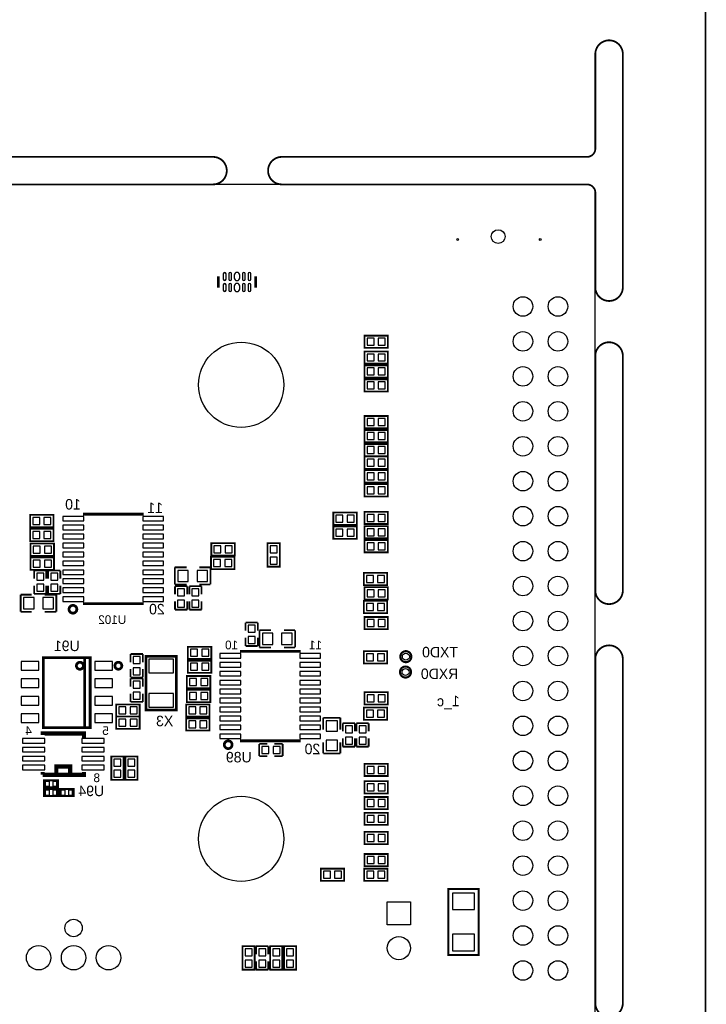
# Model space of a CAD drawing. Extents: x -181 to 108, y -18 to 160.
# Tile 17 of 18: x 58 to 108, y 19 to 91. Entities that reach past the tile are written whole.
import ezdxf
from ezdxf.enums import TextEntityAlignment as Align

# ---------------------------------------------------------------- set-up
doc = ezdxf.new("R2010")
doc.units = 0
for name, color, linetype in [('BOARD_GEOMETRY_OUTLINE', 3, 'CONTINUOUS'), ('BOARD_GEOMETRY_SILKSCREEN_B', 1, 'CONTINUOUS'), ('PACKAGE_GEOMETRY_SILKSCREEN_B', 4, 'CONTINUOUS'), ('PIN_B', 5, 'CONTINUOUS'), ('REF_DES_SILKSCREEN_B', 6, 'CONTINUOUS')]:
    doc.layers.add(name, color=color, linetype=linetype)

msp = doc.modelspace()

# ---------------------------------------------------------------- linework, layer by layer
at = {"layer": 'BOARD_GEOMETRY_OUTLINE', "const_width": 0.130048}
for points in [[(108.000038, 1.999996), (108.000038, 157.999938)], [(100.000054, 81.60004), (100.000054, 88.470994)], [(102.00005, 88.470994), (102.00005, 71.52894)], [(27.589988, 80.999838), (72.220074, 80.999838)], [(77.220064, 80.999838), (99.400106, 80.999838)], [(72.220074, 78.999842), (27.589988, 78.999842)], [(99.400106, 78.999842), (77.220064, 78.999842)], [(100.000054, 71.52894), (100.000054, 78.399894)], [(100.000054, 49.500028), (100.000054, 66.52895)], [(102.00005, 49.500028), (102.00005, 66.52895)], [(100.000054, 19.499834), (100.000054, 44.500038)], [(102.00005, 19.499834), (102.00005, 44.500038)]]:
    msp.add_lwpolyline(points, dxfattribs=at)
for points in [[(102.00005, 88.470994, 0.999982), (100.000054, 88.470994)], [(99.400106, 80.999838, 0.414221), (100.000054, 81.60004)], [(72.220074, 78.999842, 0.999958), (72.220074, 80.999838)], [(77.220064, 80.999838, 1.000032), (77.220064, 78.999842)], [(100.000054, 78.399894, 0.414205), (99.400106, 78.999842)], [(100.000054, 71.52894, 1.000007), (102.00005, 71.52894)], [(102.00005, 66.52895, 0.999983), (100.000054, 66.52895)], [(100.000054, 49.500028, 1.000061), (102.00005, 49.500028)], [(102.00005, 44.500038, 0.999929), (100.000054, 44.500038)], [(100.000054, 19.499834, 0.999823), (102.00005, 19.499834)]]:
    msp.add_lwpolyline(points, format="xyb", dxfattribs=at)
at = {"layer": 'BOARD_GEOMETRY_OUTLINE'}
msp.add_lwpolyline([(100.000054, 78.399894, 0.414205), (99.400106, 78.999842), (0.599948, 78.999842, 0.4142), (0, 78.399894), (0, 0.599948, 0.414172), (0.599948, 0), (99.400106, 0, 0.414176), (100.000054, 0.599948)], format="xyb", close=True, dxfattribs=at)
at = {"layer": 'PACKAGE_GEOMETRY_SILKSCREEN_B'}
for points, const_width in [([(72.61479, 72.30745), (72.61479, 71.50735)], 0.199898), ([(75.31481, 72.30745), (75.31481, 71.50735)], 0.199898), ([(84.9249, 67.1195), (84.9249, 68.0085), (83.2231, 68.0085), (83.2231, 67.1195), (84.9249, 67.1195)], 0.127), ([(84.9249, 65.9765), (84.9249, 66.8655), (83.2231, 66.8655), (83.2231, 65.9765), (84.9249, 65.9765)], 0.127), ([(83.2231, 65.8495), (83.2231, 64.9605), (84.9249, 64.9605), (84.9249, 65.8495), (83.2231, 65.8495)], 0.127), ([(84.9249, 63.9445), (84.9249, 64.8335), (83.2231, 64.8335), (83.2231, 63.9445), (84.9249, 63.9445)], 0.127), ([(84.9249, 61.2775), (84.9249, 62.1665), (83.2231, 62.1665), (83.2231, 61.2775), (84.9249, 61.2775)], 0.127), ([(84.9249, 60.2615), (84.9249, 61.1505), (83.2231, 61.1505), (83.2231, 60.2615), (84.9249, 60.2615)], 0.127), ([(83.2231, 60.1345), (83.2231, 59.2455), (84.9249, 59.2455), (84.9249, 60.1345), (83.2231, 60.1345)], 0.127), ([(83.2231, 59.2201), (83.2231, 58.3311), (84.9249, 58.3311), (84.9249, 59.2201), (83.2231, 59.2201)], 0.127), ([(83.2231, 58.2295), (83.2231, 57.3405), (84.9249, 57.3405), (84.9249, 58.2295), (83.2231, 58.2295)], 0.127), ([(83.2231, 57.2135), (83.2231, 56.3245), (84.9249, 56.3245), (84.9249, 57.2135), (83.2231, 57.2135)], 0.127), ([(62.771274, 55.03418), (67.171062, 55.03418)], 0.199898), ([(80.9625, 55.1561), (80.9625, 54.2671), (82.6643, 54.2671), (82.6643, 55.1561), (80.9625, 55.1561)], 0.127), ([(83.2231, 55.2069), (83.2231, 54.3179), (84.9249, 54.3179), (84.9249, 55.2069), (83.2231, 55.2069)], 0.127), ([(60.63615, 54.091332), (60.63615, 54.980332), (58.93435, 54.980332), (58.93435, 54.091332), (60.63615, 54.091332)], 0.127), ([(60.63615, 53.075332), (60.63615, 53.964332), (58.93435, 53.964332), (58.93435, 53.075332), (60.63615, 53.075332)], 0.127), ([(80.9625, 54.1401), (80.9625, 53.2511), (82.6643, 53.2511), (82.6643, 54.1401), (80.9625, 54.1401)], 0.127), ([(83.2231, 54.1655), (83.2231, 53.2765), (84.9249, 53.2765), (84.9249, 54.1655), (83.2231, 54.1655)], 0.127), ([(60.6679, 52.0065), (60.6679, 52.8955), (58.9661, 52.8955), (58.9661, 52.0065), (60.6679, 52.0065)], 0.127), ([(72.0979, 52.9209), (72.0979, 52.0319), (73.7997, 52.0319), (73.7997, 52.9209), (72.0979, 52.9209)], 0.127), ([(76.1873, 51.2191), (77.0763, 51.2191), (77.0763, 52.9209), (76.1873, 52.9209), (76.1873, 51.2191)], 0.127), ([(83.2231, 53.1495), (83.2231, 52.2605), (84.9249, 52.2605), (84.9249, 53.1495), (83.2231, 53.1495)], 0.127), ([(60.6679, 50.9905), (60.6679, 51.8795), (58.9661, 51.8795), (58.9661, 50.9905), (60.6679, 50.9905)], 0.127), ([(72.0725, 51.9303), (72.0725, 51.0413), (73.7743, 51.0413), (73.7743, 51.9303), (72.0725, 51.9303)], 0.127), ([(59.2201, 50.9397), (60.1091, 50.9397)], 0.127), ([(59.2201, 50.3428), (59.2201, 50.9397)], 0.127), ([(60.1091, 50.9397), (60.1091, 50.3428)], 0.127), ([(60.2361, 50.9397), (61.1251, 50.9397)], 0.127), ([(60.2361, 50.3428), (60.2361, 50.9397)], 0.127), ([(61.1251, 50.9397), (61.1251, 50.3428)], 0.127), ([(69.4436, 49.9237), (69.4436, 51.1683)], 0.127), ([(69.4436, 51.1683), (70.2945, 51.1683)], 0.127), ([(72.0344, 51.1683), (71.2343, 51.1683)], 0.127), ([(72.0344, 49.9237), (72.0344, 51.1683)], 0.127), ([(83.180174, 50.762408), (83.180174, 49.873408), (84.881974, 49.873408), (84.881974, 50.762408), (83.180174, 50.762408)], 0.127), ([(59.2201, 49.2379), (59.2201, 49.8348)], 0.127), ([(60.1091, 49.8348), (60.1091, 49.2379)], 0.127), ([(60.2361, 49.2379), (60.2361, 49.8348)], 0.127), ([(61.1251, 49.8348), (61.1251, 49.2379)], 0.127), ([(69.4436, 49.9237), (70.2945, 49.9237)], 0.127), ([(69.4563, 49.7967), (70.3453, 49.7967)], 0.127), ([(69.4563, 49.1998), (69.4563, 49.7967)], 0.127), ([(70.3453, 49.7967), (70.3453, 49.1998)], 0.127), ([(70.4977, 49.7967), (71.3867, 49.7967)], 0.127), ([(70.4977, 49.1998), (70.4977, 49.7967)], 0.127), ([(72.0344, 49.9237), (71.2343, 49.9237)], 0.127), ([(71.3867, 49.7967), (71.3867, 49.1998)], 0.127), ([(83.2231, 49.7205), (83.2231, 48.8315), (84.9249, 48.8315), (84.9249, 49.7205), (83.2231, 49.7205)], 0.127), ([(58.2422, 49.1871), (59.0423, 49.1871)], 0.127), ([(58.2422, 49.1871), (58.2422, 47.9425)], 0.127), ([(60.1091, 49.2379), (59.2201, 49.2379)], 0.127), ([(60.833, 49.1871), (59.9821, 49.1871)], 0.127), ([(61.1251, 49.2379), (60.2361, 49.2379)], 0.127), ([(60.833, 49.1871), (60.833, 47.9425)], 0.127), ([(69.4563, 48.0949), (69.4563, 48.6918)], 0.127), ([(70.3453, 48.6918), (70.3453, 48.0949)], 0.127), ([(70.4977, 48.0949), (70.4977, 48.6918)], 0.127), ([(71.3867, 48.6918), (71.3867, 48.0949)], 0.127), ([(83.180174, 48.730408), (83.180174, 47.841408), (84.881974, 47.841408), (84.881974, 48.730408), (83.180174, 48.730408)], 0.127), ([(58.2422, 47.9425), (59.0423, 47.9425)], 0.127), ([(60.833, 47.9425), (59.9821, 47.9425)], 0.127), ([(67.171062, 48.53432), (62.771274, 48.53432)], 0.199898), ([(70.3453, 48.0949), (69.4563, 48.0949)], 0.127), ([(71.3867, 48.0949), (70.4977, 48.0949)], 0.127), ([(83.2231, 47.5615), (83.2231, 46.6725), (84.9249, 46.6725), (84.9249, 47.5615), (83.2231, 47.5615)], 0.127), ([(74.5871, 47.1551), (75.4761, 47.1551)], 0.127), ([(74.5871, 46.5582), (74.5871, 47.1551)], 0.127), ([(75.4761, 47.1551), (75.4761, 46.5582)], 0.127), ([(75.5904, 45.3517), (75.5904, 46.5963)], 0.127), ([(75.5904, 46.5963), (76.4413, 46.5963)], 0.127), ([(78.1812, 46.5963), (77.3811, 46.5963)], 0.127), ([(78.1812, 45.3517), (78.1812, 46.5963)], 0.127), ([(74.5871, 45.4533), (74.5871, 46.0502)], 0.127), ([(75.4761, 46.0502), (75.4761, 45.4533)], 0.127), ([(72.0979, 44.5135), (72.0979, 45.4025), (70.3961, 45.4025), (70.3961, 44.5135), (72.0979, 44.5135)], 0.127), ([(74.179938, 45.06468), (78.579726, 45.06468)], 0.199898), ([(75.4761, 45.4533), (74.5871, 45.4533)], 0.127), ([(75.5904, 45.3517), (76.4413, 45.3517)], 0.127), ([(78.1812, 45.3517), (77.3811, 45.3517)], 0.127), ([(83.180174, 45.072808), (83.180174, 44.183808), (84.881974, 44.183808), (84.881974, 45.072808), (83.180174, 45.072808)], 0.127), ([(63.295022, 44.613322), (59.894978, 44.613322), (59.894978, 39.513256), (63.295022, 39.513256), (63.295022, 44.613322)], 0.199898), ([(62.894972, 44.613322), (62.894972, 39.513256)], 0.199898), ([(66.232532, 44.87545), (67.121532, 44.87545)], 0.127), ([(66.232532, 44.27855), (66.232532, 44.87545)], 0.127), ([(67.121532, 44.87545), (67.121532, 44.27855)], 0.127), ([(69.555106, 44.704508), (69.555106, 40.804592), (67.354958, 40.804592), (67.354958, 44.704508), (69.555106, 44.704508)], 0.199898), ([(72.0979, 43.4975), (72.0979, 44.3865), (70.3961, 44.3865), (70.3961, 43.4975), (72.0979, 43.4975)], 0.127), ([(66.232532, 43.17365), (66.232532, 43.77055)], 0.127), ([(67.121532, 43.77055), (67.121532, 43.17365)], 0.127), ([(67.121532, 43.17365), (66.232532, 43.17365)], 0.127), ([(66.232532, 43.09745), (67.121532, 43.09745)], 0.127), ([(66.232532, 42.50055), (66.232532, 43.09745)], 0.127), ([(67.121532, 43.09745), (67.121532, 42.50055)], 0.127), ([(70.321932, 43.27525), (70.321932, 42.38625), (72.023732, 42.38625), (72.023732, 43.27525), (70.321932, 43.27525)], 0.127), ([(70.321932, 42.25925), (70.321932, 41.37025), (72.023732, 41.37025), (72.023732, 42.25925), (70.321932, 42.25925)], 0.127), ([(66.232532, 41.39565), (66.232532, 41.99255)], 0.127), ([(67.121532, 41.99255), (67.121532, 41.39565)], 0.127), ([(83.2231, 42.1005), (83.2231, 41.2115), (84.9249, 41.2115), (84.9249, 42.1005), (83.2231, 42.1005)], 0.127), ([(66.8909, 40.3225), (66.8909, 41.2115), (65.1891, 41.2115), (65.1891, 40.3225), (66.8909, 40.3225)], 0.127), ([(67.121532, 41.39565), (66.232532, 41.39565)], 0.127), ([(70.2691, 41.2115), (70.2691, 40.3225), (71.9709, 40.3225), (71.9709, 41.2115), (70.2691, 41.2115)], 0.127), ([(83.180174, 40.983408), (83.180174, 40.094408), (84.881974, 40.094408), (84.881974, 40.983408), (83.180174, 40.983408)], 0.127), ([(65.1891, 40.3225), (65.1891, 39.4335), (66.8909, 39.4335), (66.8909, 40.3225), (65.1891, 40.3225)], 0.127), ([(70.2691, 40.1955), (70.2691, 39.3065), (71.9709, 39.3065), (71.9709, 40.1955), (70.2691, 40.1955)], 0.127), ([(80.2259, 40.2336), (80.2259, 39.3827)], 0.127), ([(80.2259, 40.2336), (81.4705, 40.2336)], 0.127), ([(81.4705, 40.2336), (81.4705, 39.3827)], 0.127), ([(81.6483, 39.8399), (82.5373, 39.8399)], 0.127), ([(81.6483, 39.243), (81.6483, 39.8399)], 0.127), ([(82.5373, 39.8399), (82.5373, 39.243)], 0.127), ([(82.6389, 39.8399), (83.5279, 39.8399)], 0.127), ([(82.6389, 39.243), (82.6389, 39.8399)], 0.127), ([(83.5279, 39.8399), (83.5279, 39.243)], 0.127), ([(59.840876, 38.992048), (59.840876, 39.092124), (62.841124, 39.092124), (62.841124, 38.791896)], 0.299974), ([(78.579726, 38.56482), (74.179938, 38.56482)], 0.199898), ([(81.6483, 38.1381), (81.6483, 38.735)], 0.127), ([(82.5373, 38.735), (82.5373, 38.1381)], 0.127), ([(82.6389, 38.1381), (82.6389, 38.735)], 0.127), ([(83.5279, 38.735), (83.5279, 38.1381)], 0.127), ([(75.5777, 38.3413), (76.1746, 38.3413)], 0.127), ([(75.5777, 37.4523), (75.5777, 38.3413)], 0.127), ([(76.6826, 38.3413), (77.2795, 38.3413)], 0.127), ([(77.2795, 38.3413), (77.2795, 37.4523)], 0.127), ([(80.2259, 37.6428), (80.2259, 38.4429)], 0.127), ([(81.4705, 37.6428), (81.4705, 38.4429)], 0.127), ([(82.5373, 38.1381), (81.6483, 38.1381)], 0.127), ([(83.5279, 38.1381), (82.6389, 38.1381)], 0.127), ([(65.7225, 37.4269), (64.8335, 37.4269), (64.8335, 35.7251), (65.7225, 35.7251), (65.7225, 37.4269)], 0.127), ([(65.8495, 35.7251), (66.7385, 35.7251), (66.7385, 37.4269), (65.8495, 37.4269), (65.8495, 35.7251)], 0.127), ([(76.1746, 37.4523), (75.5777, 37.4523)], 0.127), ([(77.2795, 37.4523), (76.6826, 37.4523)], 0.127), ([(80.2259, 37.6428), (81.4705, 37.6428)], 0.127), ([(61.841126, 36.091876), (61.841126, 36.692078), (60.840874, 36.692078), (60.840874, 36.091876)], 0.299974), ([(83.2231, 36.8935), (83.2231, 36.0045), (84.9249, 36.0045), (84.9249, 36.8935), (83.2231, 36.8935)], 0.127), ([(59.840876, 36.091876), (59.840876, 36.292028)], 0.299974), ([(62.841124, 36.292028), (62.841124, 36.091876), (59.840876, 36.091876)], 0.299974), ([(60.96, 35.687), (59.944, 35.687), (59.944, 35.179), (60.96, 35.179), (60.96, 35.687)], 0.150114), ([(60.96, 35.052), (59.944, 35.052), (59.944, 34.544), (60.96, 34.544), (60.96, 35.052)], 0.150114), ([(62.103, 35.052), (61.087, 35.052), (61.087, 34.544), (62.103, 34.544), (62.103, 35.052)], 0.150114), ([(84.9249, 34.7345), (84.9249, 35.6235), (83.2231, 35.6235), (83.2231, 34.7345), (84.9249, 34.7345)], 0.127), ([(84.9249, 33.5915), (84.9249, 34.4805), (83.2231, 34.4805), (83.2231, 33.5915), (84.9249, 33.5915)], 0.127), ([(84.9249, 32.4485), (84.9249, 33.3375), (83.2231, 33.3375), (83.2231, 32.4485), (84.9249, 32.4485)], 0.127), ([(84.9249, 31.0515), (84.9249, 31.9405), (83.2231, 31.9405), (83.2231, 31.0515), (84.9249, 31.0515)], 0.127), ([(83.2231, 30.3403), (83.2231, 29.4513), (84.9249, 29.4513), (84.9249, 30.3403), (83.2231, 30.3403)], 0.127), ([(81.7499, 28.3845), (81.7499, 29.2735), (80.0481, 29.2735), (80.0481, 28.3845), (81.7499, 28.3845)], 0.127), ([(83.1977, 29.2735), (83.1977, 28.3845), (84.8995, 28.3845), (84.8995, 29.2735), (83.1977, 29.2735)], 0.127), ([(89.323926, 22.999954), (91.524074, 22.999954), (91.524074, 27.800046), (89.323926, 27.800046), (89.323926, 22.999954)], 0.150114), ([(74.3585, 21.9329), (75.2475, 21.9329), (75.2475, 23.6347), (74.3585, 23.6347), (74.3585, 21.9329)], 0.127), ([(75.3491, 23.0378), (75.3491, 23.6347)], 0.127), ([(75.3491, 23.6347), (76.2381, 23.6347)], 0.127), ([(76.2381, 23.6347), (76.2381, 23.0378)], 0.127), ([(76.3651, 21.9329), (77.2541, 21.9329), (77.2541, 23.6347), (76.3651, 23.6347), (76.3651, 21.9329)], 0.127), ([(77.3811, 21.9329), (78.2701, 21.9329), (78.2701, 23.6347), (77.3811, 23.6347), (77.3811, 21.9329)], 0.127), ([(75.3491, 21.9329), (75.3491, 22.5298)], 0.127), ([(76.2381, 22.5298), (76.2381, 21.9329)], 0.127), ([(76.2381, 21.9329), (75.3491, 21.9329)], 0.127)]:
    msp.add_lwpolyline(points, dxfattribs=dict(at, const_width=const_width))
for points, const_width in [([(62.32398, 48.122332, 1.000159), (61.758322, 48.122078, 0.999841), (62.32398, 48.122332)], 0.199898), ([(86.63305, 44.6786, 1), (85.83295, 44.6786, 1), (86.63305, 44.6786)], 0.1524), ([(62.8015, 44.0182, 1), (62.2935, 44.0182, 1), (62.8015, 44.0182)], 0.199898), ([(65.5955, 44.0182, 1), (65.0875, 44.0182, 1), (65.5955, 44.0182)], 0.199898), ([(86.60765, 43.561, 1), (85.80755, 43.561, 1), (86.60765, 43.561)], 0.1524), ([(73.605644, 38.279832, 1.000159), (73.039986, 38.279578, 0.999841), (73.605644, 38.279832)], 0.199898)]:
    msp.add_lwpolyline(points, format="xyb", dxfattribs=dict(at, const_width=const_width))
at = {"layer": 'PIN_B'}
for points in [[(72.964929, 72.507475), (72.964929, 72.107425, 1), (73.164827, 72.107425), (73.164827, 72.507475, 1)], [(73.364725, 72.507475), (73.364725, 72.107425, 1), (73.564623, 72.107425), (73.564623, 72.507475, 1)], [(73.764775, 72.407399), (73.764775, 72.207501, 1), (74.164825, 72.207501), (74.164825, 72.407399, 1)], [(74.364977, 72.507475), (74.364977, 72.107425, 1), (74.564875, 72.107425), (74.564875, 72.507475, 1)], [(74.764773, 72.507475), (74.764773, 72.107425, 1), (74.964671, 72.107425), (74.964671, 72.507475, 1)], [(72.964929, 71.707375), (72.964929, 71.307325, 1), (73.164827, 71.307325), (73.164827, 71.707375, 1)], [(73.364725, 71.707375), (73.364725, 71.307325, 1), (73.564623, 71.307325), (73.564623, 71.707375, 1)], [(73.764775, 71.607299), (73.764775, 71.407401, 1), (74.164825, 71.407401), (74.164825, 71.607299, 1)], [(74.364977, 71.707375), (74.364977, 71.307325, 1), (74.564875, 71.307325), (74.564875, 71.707375, 1)], [(74.764773, 71.707375), (74.764773, 71.307325, 1), (74.964671, 71.307325), (74.964671, 71.707375, 1)]]:
    msp.add_lwpolyline(points, format="xyb", close=True, dxfattribs=at)
for points in [[(83.4136, 67.818), (83.4136, 67.31), (83.9216, 67.31), (83.9216, 67.818)], [(84.2264, 67.818), (84.2264, 67.31), (84.7344, 67.31), (84.7344, 67.818)], [(83.4136, 66.675), (83.4136, 66.167), (83.9216, 66.167), (83.9216, 66.675)], [(84.2264, 66.675), (84.2264, 66.167), (84.7344, 66.167), (84.7344, 66.675)], [(83.9216, 65.151), (83.9216, 65.659), (83.4136, 65.659), (83.4136, 65.151)], [(84.7344, 65.151), (84.7344, 65.659), (84.2264, 65.659), (84.2264, 65.151)], [(83.4136, 64.643), (83.4136, 64.135), (83.9216, 64.135), (83.9216, 64.643)], [(84.2264, 64.643), (84.2264, 64.135), (84.7344, 64.135), (84.7344, 64.643)], [(83.4136, 61.976), (83.4136, 61.468), (83.9216, 61.468), (83.9216, 61.976)], [(84.2264, 61.976), (84.2264, 61.468), (84.7344, 61.468), (84.7344, 61.976)], [(83.4136, 60.96), (83.4136, 60.452), (83.9216, 60.452), (83.9216, 60.96)], [(84.2264, 60.96), (84.2264, 60.452), (84.7344, 60.452), (84.7344, 60.96)], [(83.9216, 59.436), (83.9216, 59.944), (83.4136, 59.944), (83.4136, 59.436)], [(84.7344, 59.436), (84.7344, 59.944), (84.2264, 59.944), (84.2264, 59.436)], [(83.9216, 58.5216), (83.9216, 59.0296), (83.4136, 59.0296), (83.4136, 58.5216)], [(84.7344, 58.5216), (84.7344, 59.0296), (84.2264, 59.0296), (84.2264, 58.5216)], [(83.9216, 57.531), (83.9216, 58.039), (83.4136, 58.039), (83.4136, 57.531)], [(84.7344, 57.531), (84.7344, 58.039), (84.2264, 58.039), (84.2264, 57.531)], [(83.9216, 56.515), (83.9216, 57.023), (83.4136, 57.023), (83.4136, 56.515)], [(84.7344, 56.515), (84.7344, 57.023), (84.2264, 57.023), (84.2264, 56.515)], [(59.12485, 54.789832), (59.12485, 54.281832), (59.63285, 54.281832), (59.63285, 54.789832)], [(59.93765, 54.789832), (59.93765, 54.281832), (60.44565, 54.281832), (60.44565, 54.789832)], [(61.30925, 54.874414), (61.30925, 54.544214), (62.83325, 54.544214), (62.83325, 54.874414)], [(67.109086, 54.874414), (67.109086, 54.544214), (68.633086, 54.544214), (68.633086, 54.874414)], [(81.661, 54.4576), (81.661, 54.9656), (81.153, 54.9656), (81.153, 54.4576)], [(82.4738, 54.4576), (82.4738, 54.9656), (81.9658, 54.9656), (81.9658, 54.4576)], [(83.9216, 54.5084), (83.9216, 55.0164), (83.4136, 55.0164), (83.4136, 54.5084)], [(84.7344, 54.5084), (84.7344, 55.0164), (84.2264, 55.0164), (84.2264, 54.5084)], [(59.12485, 53.773832), (59.12485, 53.265832), (59.63285, 53.265832), (59.63285, 53.773832)], [(59.93765, 53.773832), (59.93765, 53.265832), (60.44565, 53.265832), (60.44565, 53.773832)], [(61.30925, 54.224428), (61.30925, 53.894228), (62.83325, 53.894228), (62.83325, 54.224428)], [(67.109086, 54.224428), (67.109086, 53.894228), (68.633086, 53.894228), (68.633086, 54.224428)], [(81.661, 53.4416), (81.661, 53.9496), (81.153, 53.9496), (81.153, 53.4416)], [(82.4738, 53.4416), (82.4738, 53.9496), (81.9658, 53.9496), (81.9658, 53.4416)], [(83.9216, 53.467), (83.9216, 53.975), (83.4136, 53.975), (83.4136, 53.467)], [(84.7344, 53.467), (84.7344, 53.975), (84.2264, 53.975), (84.2264, 53.467)], [(61.30925, 53.574442), (61.30925, 53.244242), (62.83325, 53.244242), (62.83325, 53.574442)], [(67.109086, 53.574442), (67.109086, 53.244242), (68.633086, 53.244242), (68.633086, 53.574442)], [(83.9216, 52.451), (83.9216, 52.959), (83.4136, 52.959), (83.4136, 52.451)], [(84.7344, 52.451), (84.7344, 52.959), (84.2264, 52.959), (84.2264, 52.451)], [(59.1566, 52.705), (59.1566, 52.197), (59.6646, 52.197), (59.6646, 52.705)], [(59.9694, 52.705), (59.9694, 52.197), (60.4774, 52.197), (60.4774, 52.705)], [(61.30925, 52.924456), (61.30925, 52.594256), (62.83325, 52.594256), (62.83325, 52.924456)], [(61.30925, 52.27447), (61.30925, 51.94427), (62.83325, 51.94427), (62.83325, 52.27447)], [(67.109086, 52.924456), (67.109086, 52.594256), (68.633086, 52.594256), (68.633086, 52.924456)], [(67.109086, 52.27447), (67.109086, 51.94427), (68.633086, 51.94427), (68.633086, 52.27447)], [(72.7964, 52.2224), (72.7964, 52.7304), (72.2884, 52.7304), (72.2884, 52.2224)], [(73.6092, 52.2224), (73.6092, 52.7304), (73.1012, 52.7304), (73.1012, 52.2224)], [(76.8858, 52.7304), (76.3778, 52.7304), (76.3778, 52.2224), (76.8858, 52.2224)], [(59.1566, 51.689), (59.1566, 51.181), (59.6646, 51.181), (59.6646, 51.689)], [(59.9694, 51.689), (59.9694, 51.181), (60.4774, 51.181), (60.4774, 51.689)], [(61.30925, 51.62423), (61.30925, 51.29403), (62.83325, 51.29403), (62.83325, 51.62423)], [(67.109086, 51.62423), (67.109086, 51.29403), (68.633086, 51.29403), (68.633086, 51.62423)], [(72.771, 51.2318), (72.771, 51.7398), (72.263, 51.7398), (72.263, 51.2318)], [(73.5838, 51.2318), (73.5838, 51.7398), (73.0758, 51.7398), (73.0758, 51.2318)], [(76.8858, 51.9176), (76.3778, 51.9176), (76.3778, 51.4096), (76.8858, 51.4096)], [(61.30925, 50.974244), (61.30925, 50.644044), (62.83325, 50.644044), (62.83325, 50.974244)], [(67.109086, 50.974244), (67.109086, 50.644044), (68.633086, 50.644044), (68.633086, 50.974244)], [(69.6595, 50.9524), (69.6595, 50.1396), (70.4215, 50.1396), (70.4215, 50.9524)], [(71.0565, 50.9524), (71.0565, 50.1396), (71.8185, 50.1396), (71.8185, 50.9524)], [(59.4106, 50.2412), (59.9186, 50.2412), (59.9186, 50.7492), (59.4106, 50.7492)], [(60.4266, 50.2412), (60.9346, 50.2412), (60.9346, 50.7492), (60.4266, 50.7492)], [(61.30925, 50.324258), (61.30925, 49.994058), (62.83325, 49.994058), (62.83325, 50.324258)], [(67.109086, 50.324258), (67.109086, 49.994058), (68.633086, 49.994058), (68.633086, 50.324258)], [(83.878674, 50.063908), (83.878674, 50.571908), (83.370674, 50.571908), (83.370674, 50.063908)], [(84.691474, 50.063908), (84.691474, 50.571908), (84.183474, 50.571908), (84.183474, 50.063908)], [(59.4106, 49.4284), (59.9186, 49.4284), (59.9186, 49.9364), (59.4106, 49.9364)], [(60.4266, 49.4284), (60.9346, 49.4284), (60.9346, 49.9364), (60.4266, 49.9364)], [(61.30925, 49.674272), (61.30925, 49.344072), (62.83325, 49.344072), (62.83325, 49.674272)], [(67.109086, 49.674272), (67.109086, 49.344072), (68.633086, 49.344072), (68.633086, 49.674272)], [(70.1548, 49.6062), (69.6468, 49.6062), (69.6468, 49.0982), (70.1548, 49.0982)], [(71.1962, 49.6062), (70.6882, 49.6062), (70.6882, 49.0982), (71.1962, 49.0982)], [(83.9216, 49.022), (83.9216, 49.53), (83.4136, 49.53), (83.4136, 49.022)], [(84.7344, 49.022), (84.7344, 49.53), (84.2264, 49.53), (84.2264, 49.022)], [(59.2201, 48.1584), (59.2201, 48.9712), (58.4581, 48.9712), (58.4581, 48.1584)], [(60.6171, 48.1584), (60.6171, 48.9712), (59.8551, 48.9712), (59.8551, 48.1584)], [(61.30925, 49.024286), (61.30925, 48.694086), (62.83325, 48.694086), (62.83325, 49.024286)], [(67.109086, 49.024286), (67.109086, 48.694086), (68.633086, 48.694086), (68.633086, 49.024286)], [(70.1548, 48.7934), (69.6468, 48.7934), (69.6468, 48.2854), (70.1548, 48.2854)], [(71.1962, 48.7934), (70.6882, 48.7934), (70.6882, 48.2854), (71.1962, 48.2854)], [(83.878674, 48.031908), (83.878674, 48.539908), (83.370674, 48.539908), (83.370674, 48.031908)], [(84.691474, 48.031908), (84.691474, 48.539908), (84.183474, 48.539908), (84.183474, 48.031908)], [(83.9216, 46.863), (83.9216, 47.371), (83.4136, 47.371), (83.4136, 46.863)], [(84.7344, 46.863), (84.7344, 47.371), (84.2264, 47.371), (84.2264, 46.863)], [(74.7776, 46.4566), (75.2856, 46.4566), (75.2856, 46.9646), (74.7776, 46.9646)], [(74.7776, 45.6438), (75.2856, 45.6438), (75.2856, 46.1518), (74.7776, 46.1518)], [(75.8063, 46.3804), (75.8063, 45.5676), (76.5683, 45.5676), (76.5683, 46.3804)], [(77.2033, 46.3804), (77.2033, 45.5676), (77.9653, 45.5676), (77.9653, 46.3804)], [(70.5866, 45.212), (70.5866, 44.704), (71.0946, 44.704), (71.0946, 45.212)], [(71.3994, 45.212), (71.3994, 44.704), (71.9074, 44.704), (71.9074, 45.212)], [(66.931032, 44.68495), (66.423032, 44.68495), (66.423032, 44.17695), (66.931032, 44.17695)], [(69.355081, 44.504483), (67.554983, 44.504483), (67.554983, 43.504485), (69.355081, 43.504485)], [(72.717914, 44.904914), (72.717914, 44.574714), (74.241914, 44.574714), (74.241914, 44.904914)], [(78.51775, 44.904914), (78.51775, 44.574714), (80.04175, 44.574714), (80.04175, 44.904914)], [(83.878674, 44.374308), (83.878674, 44.882308), (83.370674, 44.882308), (83.370674, 44.374308)], [(84.691474, 44.374308), (84.691474, 44.882308), (84.183474, 44.882308), (84.183474, 44.374308)], [(59.553602, 43.7007), (59.553602, 44.3357), (58.283602, 44.3357), (58.283602, 43.7007)], [(64.906398, 43.7007), (64.906398, 44.3357), (63.636398, 44.3357), (63.636398, 43.7007)], [(66.931032, 43.87215), (66.423032, 43.87215), (66.423032, 43.36415), (66.931032, 43.36415)], [(70.5866, 44.196), (70.5866, 43.688), (71.0946, 43.688), (71.0946, 44.196)], [(71.3994, 44.196), (71.3994, 43.688), (71.9074, 43.688), (71.9074, 44.196)], [(72.717914, 44.254928), (72.717914, 43.924728), (74.241914, 43.924728), (74.241914, 44.254928)], [(78.51775, 44.254928), (78.51775, 43.924728), (80.04175, 43.924728), (80.04175, 44.254928)], [(59.553602, 42.4307), (59.553602, 43.0657), (58.283602, 43.0657), (58.283602, 42.4307)], [(64.906398, 42.4307), (64.906398, 43.0657), (63.636398, 43.0657), (63.636398, 42.4307)], [(71.020432, 42.57675), (71.020432, 43.08475), (70.512432, 43.08475), (70.512432, 42.57675)], [(71.833232, 42.57675), (71.833232, 43.08475), (71.325232, 43.08475), (71.325232, 42.57675)], [(72.717914, 43.604942), (72.717914, 43.274742), (74.241914, 43.274742), (74.241914, 43.604942)], [(72.717914, 42.954956), (72.717914, 42.624756), (74.241914, 42.624756), (74.241914, 42.954956)], [(78.51775, 43.604942), (78.51775, 43.274742), (80.04175, 43.274742), (80.04175, 43.604942)], [(78.51775, 42.954956), (78.51775, 42.624756), (80.04175, 42.624756), (80.04175, 42.954956)], [(66.423032, 42.39895), (66.931032, 42.39895), (66.931032, 42.90695), (66.423032, 42.90695)], [(72.717914, 42.30497), (72.717914, 41.97477), (74.241914, 41.97477), (74.241914, 42.30497)], [(78.51775, 42.30497), (78.51775, 41.97477), (80.04175, 41.97477), (80.04175, 42.30497)], [(59.553602, 41.1607), (59.553602, 41.7957), (58.283602, 41.7957), (58.283602, 41.1607)], [(64.906398, 41.1607), (64.906398, 41.7957), (63.636398, 41.7957), (63.636398, 41.1607)], [(66.423032, 41.58615), (66.931032, 41.58615), (66.931032, 42.09415), (66.423032, 42.09415)], [(69.355081, 42.004615), (67.554983, 42.004615), (67.554983, 41.004617), (69.355081, 41.004617)], [(71.020432, 41.56075), (71.020432, 42.06875), (70.512432, 42.06875), (70.512432, 41.56075)], [(71.833232, 41.56075), (71.833232, 42.06875), (71.325232, 42.06875), (71.325232, 41.56075)], [(72.717914, 41.65473), (72.717914, 41.32453), (74.241914, 41.32453), (74.241914, 41.65473)], [(78.51775, 41.65473), (78.51775, 41.32453), (80.04175, 41.32453), (80.04175, 41.65473)], [(83.9216, 41.402), (83.9216, 41.91), (83.4136, 41.91), (83.4136, 41.402)], [(84.7344, 41.402), (84.7344, 41.91), (84.2264, 41.91), (84.2264, 41.402)], [(65.3796, 41.021), (65.3796, 40.513), (65.8876, 40.513), (65.8876, 41.021)], [(66.1924, 41.021), (66.1924, 40.513), (66.7004, 40.513), (66.7004, 41.021)], [(70.9676, 40.513), (70.9676, 41.021), (70.4596, 41.021), (70.4596, 40.513)], [(71.7804, 40.513), (71.7804, 41.021), (71.2724, 41.021), (71.2724, 40.513)], [(72.717914, 41.004744), (72.717914, 40.674544), (74.241914, 40.674544), (74.241914, 41.004744)], [(78.51775, 41.004744), (78.51775, 40.674544), (80.04175, 40.674544), (80.04175, 41.004744)], [(83.878674, 40.284908), (83.878674, 40.792908), (83.370674, 40.792908), (83.370674, 40.284908)], [(84.691474, 40.284908), (84.691474, 40.792908), (84.183474, 40.792908), (84.183474, 40.284908)], [(59.553602, 39.8907), (59.553602, 40.5257), (58.283602, 40.5257), (58.283602, 39.8907)], [(64.906398, 39.8907), (64.906398, 40.5257), (63.636398, 40.5257), (63.636398, 39.8907)], [(65.8876, 39.624), (65.8876, 40.132), (65.3796, 40.132), (65.3796, 39.624)], [(66.7004, 39.624), (66.7004, 40.132), (66.1924, 40.132), (66.1924, 39.624)], [(72.717914, 40.354758), (72.717914, 40.024558), (74.241914, 40.024558), (74.241914, 40.354758)], [(78.51775, 40.354758), (78.51775, 40.024558), (80.04175, 40.024558), (80.04175, 40.354758)], [(70.9676, 39.497), (70.9676, 40.005), (70.4596, 40.005), (70.4596, 39.497)], [(71.7804, 39.497), (71.7804, 40.005), (71.2724, 40.005), (71.2724, 39.497)], [(72.717914, 39.704772), (72.717914, 39.374572), (74.241914, 39.374572), (74.241914, 39.704772)], [(78.51775, 39.704772), (78.51775, 39.374572), (80.04175, 39.374572), (80.04175, 39.704772)], [(81.2546, 40.0177), (80.4418, 40.0177), (80.4418, 39.2557), (81.2546, 39.2557)], [(82.3468, 39.6494), (81.8388, 39.6494), (81.8388, 39.1414), (82.3468, 39.1414)], [(83.3374, 39.6494), (82.8294, 39.6494), (82.8294, 39.1414), (83.3374, 39.1414)], [(58.37809, 38.402006), (60.00369, 38.402006), (60.00369, 38.732206), (58.37809, 38.732206)], [(62.67831, 38.402006), (64.30391, 38.402006), (64.30391, 38.732206), (62.67831, 38.732206)], [(72.717914, 39.054786), (72.717914, 38.724586), (74.241914, 38.724586), (74.241914, 39.054786)], [(78.51775, 39.054786), (78.51775, 38.724586), (80.04175, 38.724586), (80.04175, 39.054786)], [(82.3468, 38.8366), (81.8388, 38.8366), (81.8388, 38.3286), (82.3468, 38.3286)], [(83.3374, 38.8366), (82.8294, 38.8366), (82.8294, 38.3286), (83.3374, 38.3286)], [(58.37809, 37.75202), (60.00369, 37.75202), (60.00369, 38.08222), (58.37809, 38.08222)], [(62.67831, 37.75202), (64.30391, 37.75202), (64.30391, 38.08222), (62.67831, 38.08222)], [(75.7682, 38.1508), (75.7682, 37.6428), (76.2762, 37.6428), (76.2762, 38.1508)], [(76.581, 38.1508), (76.581, 37.6428), (77.089, 37.6428), (77.089, 38.1508)], [(81.2546, 38.6207), (80.4418, 38.6207), (80.4418, 37.8587), (81.2546, 37.8587)], [(58.37809, 37.10178), (60.00369, 37.10178), (60.00369, 37.43198), (58.37809, 37.43198)], [(62.67831, 37.10178), (64.30391, 37.10178), (64.30391, 37.43198), (62.67831, 37.43198)], [(65.024, 36.7284), (65.532, 36.7284), (65.532, 37.2364), (65.024, 37.2364)], [(66.548, 37.2364), (66.04, 37.2364), (66.04, 36.7284), (66.548, 36.7284)], [(58.37809, 36.451794), (60.00369, 36.451794), (60.00369, 36.781994), (58.37809, 36.781994)], [(62.67831, 36.451794), (64.30391, 36.451794), (64.30391, 36.781994), (62.67831, 36.781994)], [(83.9216, 36.195), (83.9216, 36.703), (83.4136, 36.703), (83.4136, 36.195)], [(84.7344, 36.195), (84.7344, 36.703), (84.2264, 36.703), (84.2264, 36.195)], [(65.024, 35.9156), (65.532, 35.9156), (65.532, 36.4236), (65.024, 36.4236)], [(66.548, 36.4236), (66.04, 36.4236), (66.04, 35.9156), (66.548, 35.9156)], [(60.327032, 35.257994), (60.327032, 35.608006), (60.027058, 35.608006), (60.027058, 35.257994)], [(60.877196, 35.257994), (60.877196, 35.608006), (60.577222, 35.608006), (60.577222, 35.257994)], [(83.4136, 35.433), (83.4136, 34.925), (83.9216, 34.925), (83.9216, 35.433)], [(84.2264, 35.433), (84.2264, 34.925), (84.7344, 34.925), (84.7344, 35.433)], [(60.327032, 34.622994), (60.327032, 34.973006), (60.027058, 34.973006), (60.027058, 34.622994)], [(60.877196, 34.622994), (60.877196, 34.973006), (60.577222, 34.973006), (60.577222, 34.622994)], [(61.470032, 34.622994), (61.470032, 34.973006), (61.170058, 34.973006), (61.170058, 34.622994)], [(62.020196, 34.622994), (62.020196, 34.973006), (61.720222, 34.973006), (61.720222, 34.622994)], [(83.4136, 34.29), (83.4136, 33.782), (83.9216, 33.782), (83.9216, 34.29)], [(84.2264, 34.29), (84.2264, 33.782), (84.7344, 33.782), (84.7344, 34.29)], [(83.4136, 33.147), (83.4136, 32.639), (83.9216, 32.639), (83.9216, 33.147)], [(84.2264, 33.147), (84.2264, 32.639), (84.7344, 32.639), (84.7344, 33.147)], [(83.4136, 31.75), (83.4136, 31.242), (83.9216, 31.242), (83.9216, 31.75)], [(84.2264, 31.75), (84.2264, 31.242), (84.7344, 31.242), (84.7344, 31.75)], [(83.9216, 29.6418), (83.9216, 30.1498), (83.4136, 30.1498), (83.4136, 29.6418)], [(84.7344, 29.6418), (84.7344, 30.1498), (84.2264, 30.1498), (84.2264, 29.6418)], [(80.2386, 29.083), (80.2386, 28.575), (80.7466, 28.575), (80.7466, 29.083)], [(81.0514, 29.083), (81.0514, 28.575), (81.5594, 28.575), (81.5594, 29.083)], [(83.8962, 28.575), (83.8962, 29.083), (83.3882, 29.083), (83.3882, 28.575)], [(84.709, 28.575), (84.709, 29.083), (84.201, 29.083), (84.201, 28.575)], [(91.223973, 27.500072), (89.624027, 27.500072), (89.624027, 26.300176), (91.223973, 26.300176)], [(84.8868, 26.8732), (86.5632, 26.8732), (86.5632, 25.1968), (84.8868, 25.1968)], [(91.223973, 24.499824), (89.624027, 24.499824), (89.624027, 23.299928), (91.223973, 23.299928)], [(75.057, 23.4442), (74.549, 23.4442), (74.549, 22.9362), (75.057, 22.9362)], [(76.0476, 23.4442), (75.5396, 23.4442), (75.5396, 22.9362), (76.0476, 22.9362)], [(77.0636, 23.4442), (76.5556, 23.4442), (76.5556, 22.9362), (77.0636, 22.9362)], [(78.0796, 23.4442), (77.5716, 23.4442), (77.5716, 22.9362), (78.0796, 22.9362)], [(75.057, 22.6314), (74.549, 22.6314), (74.549, 22.1234), (75.057, 22.1234)], [(76.0476, 22.6314), (75.5396, 22.6314), (75.5396, 22.1234), (76.0476, 22.1234)], [(77.0636, 22.6314), (76.5556, 22.6314), (76.5556, 22.1234), (77.0636, 22.1234)], [(78.0796, 22.6314), (77.5716, 22.6314), (77.5716, 22.1234), (78.0796, 22.1234)]]:
    msp.add_lwpolyline(points, close=True, dxfattribs=at)
for centre, radius in [((92.9386, 75.2094), 0.499999), ((90.000074, 74.99985), 0.065024), ((96.000062, 74.99985), 0.065024), ((94.742254, 70.129908), 0.710057), ((97.282254, 70.129908), 0.710057), ((94.742254, 67.589908), 0.710057), ((97.282254, 67.589908), 0.710057), ((74.268076, 64.437514), 3.099943), ((94.742254, 65.049908), 0.710057), ((97.282254, 65.049908), 0.710057), ((94.742254, 62.509908), 0.710057), ((97.282254, 62.509908), 0.710057), ((94.742254, 59.969908), 0.710057), ((97.282254, 59.969908), 0.710057), ((94.742254, 57.429908), 0.710057), ((97.282254, 57.429908), 0.710057), ((94.742254, 54.889908), 0.710057), ((97.282254, 54.889908), 0.710057), ((94.742254, 52.349908), 0.710057), ((97.282254, 52.349908), 0.710057), ((94.742254, 49.809908), 0.710057), ((97.282254, 49.809908), 0.710057), ((94.742254, 47.269908), 0.710057), ((97.282254, 47.269908), 0.710057), ((94.742254, 44.729908), 0.710057), ((97.282254, 44.729908), 0.710057), ((86.233, 44.6786), 0.254), ((86.2076, 43.561), 0.254), ((94.742254, 42.189908), 0.710057), ((97.282254, 42.189908), 0.710057), ((94.742254, 39.649908), 0.710057), ((97.282254, 39.649908), 0.710057), ((94.742254, 37.109908), 0.710057), ((97.282254, 37.109908), 0.710057), ((94.742254, 34.569908), 0.710057), ((97.282254, 34.569908), 0.710057), ((74.268076, 31.437326), 3.099943), ((94.742254, 32.029908), 0.710057), ((97.282254, 32.029908), 0.710057), ((94.742254, 29.489908), 0.710057), ((97.282254, 29.489908), 0.710057), ((94.742254, 26.949908), 0.710057), ((97.282254, 26.949908), 0.710057), ((62.087506, 24.95931), 0.635), ((94.742254, 24.409908), 0.710057), ((97.282254, 24.409908), 0.710057), ((85.725, 23.495), 0.8382), ((59.547506, 22.799294), 0.889), ((62.087506, 22.799294), 0.889), ((64.627506, 22.799294), 0.889), ((94.742254, 21.869908), 0.710057), ((97.282254, 21.869908), 0.710057)]:
    msp.add_circle(centre, radius, dxfattribs=at)

# ---------------------------------------------------------------- texts
at = {"layer": 'BOARD_GEOMETRY_SILKSCREEN_B', "text_generation_flag": 2}
for s, p in [('TXD0', (90.0176, 44.6278)), ('RXD0', (90.043, 43.053)), ('1_c', (90.1446, 41.0718))]:
    msp.add_text(s, height=0.762, dxfattribs=at).set_placement(p)
at = {"layer": 'PACKAGE_GEOMETRY_SILKSCREEN_B', "text_generation_flag": 2}
for s, height, p in [('10', 0.762, (62.611, 55.372)), ('11', 0.762, (68.58, 55.118)), ('20', 0.762, (68.707, 47.752)), ('10', 0.635, (74.041, 45.212)), ('11', 0.635, (80.137, 45.212)), ('4', 0.635, (59.055, 38.989)), ('5', 0.635, (64.643, 38.989)), ('20', 0.762, (80.01, 37.592)), ('8', 0.635, (64.008, 35.56))]:
    msp.add_text(s, height=height, dxfattribs=at).set_placement(p)
at = {"layer": 'REF_DES_SILKSCREEN_B', "text_generation_flag": 2}
for s, height, p in [('U102', 0.635, (64.897, 47.0535)), ('U91', 0.762, (61.595, 45.085)), ('X3', 0.762, (68.707, 39.624)), ('U89', 0.762, (74.0918, 36.9951)), ('U94', 0.762, (63.373, 34.544))]:
    msp.add_text(s, height=height, dxfattribs=at).set_placement(p, align=Align.CENTER)

doc.saveas('drawing.dxf')
